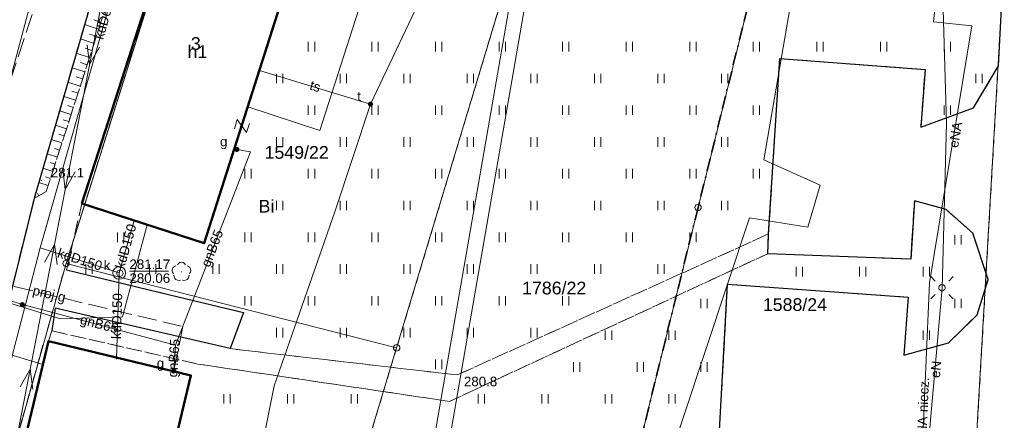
# Model space of a CAD drawing. Extents: x 0 to 6568752, y 0 to 5584302.
# Tile 25 of 74: x 6568291 to 6568368, y 5584164 to 5584195. Entities that reach past the tile are written whole.
import ezdxf
from ezdxf.enums import TextEntityAlignment as Align

# ---------------------------------------------------------------- set-up
doc = ezdxf.new("R2010")
doc.units = 0
for name, pattern in [('KROPK2-2-2', [3.49, 1, -0.47, 0.05, -0.47, 1, -0.5]), ('PRZER1-1', [1, 0.5, -0.5]), ('PRZER2-1', [1.5, 1, -0.5]), ('PRZER3-1', [2, 1.5, -0.5])]:
    doc.linetypes.add(name, pattern=pattern)
doc.layers.get('0').update_dxf_attribs({"linetype": 'CONTINUOUS'})
for name, color, linetype, lineweight in [('EGBU', 7, 'CONTINUOUS', 50), ('EGBU_O', 7, 'CONTINUOUS', 50), ('EGDE', 7, 'CONTINUOUS', 18), ('EGDE_O', 7, 'CONTINUOUS', 18), ('EGPG', 7, 'CONTINUOUS', 18), ('GEPADR_O', 7, 'CONTINUOUS', 18), ('GEPPHC', 7, 'CONTINUOUS', 18), ('GESGPS', 7, 'CONTINUOUS', 35), ('GUPPRZ_O', 7, 'CONTINUOUS', 18), ('OTKC', 7, 'CONTINUOUS', 18), ('OTKJ', 7, 'CONTINUOUS', 18), ('OTKK', 7, 'CONTINUOUS', 25), ('OTRK', 7, 'CONTINUOUS', 18), ('OTRN', 7, 'CONTINUOUS', 13), ('OTRN_O', 7, 'CONTINUOUS', 13), ('OTZT', 7, 'CONTINUOUS', 18), ('SUEO', 7, 'CONTINUOUS', 18), ('SUPK', 7, 'CONTINUOUS', 18), ('SUPW', 7, 'CONTINUOUS', 18), ('SUPW_O', 7, 'CONTINUOUS', 18)]:
    doc.layers.add(name, color=color, linetype=linetype, lineweight=lineweight)
for name, color, linetype, lineweight, true_color in [('EGUG', 7, 'CONTINUOUS', 18, 0x008000), ('EGUG_O', 7, 'CONTINUOUS', 18, 0x008000), ('GELULI', 7, 'CONTINUOUS', 18, 0xfeffff), ('OTZL', 7, 'CONTINUOUS', 18, 0x008000), ('SUCP', 7, 'CONTINUOUS', 18, 0xd200d2), ('SUEP', 1, 'CONTINUOUS', 18, 0xff0000), ('SUEP_O', 1, 'CONTINUOUS', 18, 0xff0000), ('SUGP', 7, 'CONTINUOUS', 18, 0xbfbf00), ('SUGP_O', 7, 'CONTINUOUS', 18, 0xbfbf00), ('SUGW', 7, 'CONTINUOUS', 18, 0xbfbf00), ('SUGW_O', 7, 'CONTINUOUS', 18, 0xbfbf00), ('SUKP', 7, 'CONTINUOUS', 18, 0x803300), ('SUKP_O', 7, 'CONTINUOUS', 18, 0x803300), ('SUTP', 7, 'CONTINUOUS', 18, 0xff9100), ('SUTP_O', 7, 'CONTINUOUS', 18, 0xff9100), ('SUTU', 7, 'CONTINUOUS', 18, 0xff9100), ('SUTU_O', 7, 'CONTINUOUS', 18, 0xff9100), ('SUWP', 5, 'CONTINUOUS', 18, 0x0000ff)]:
    doc.layers.add(name, color=color, linetype=linetype, lineweight=lineweight, true_color=true_color)
doc.styles.add('Arial', font='arial.ttf')

# ---------------------------------------------------------------- blocks, each defined once
blk = doc.blocks.new('D_GSPRDL1')
blk.add_hatch(color=0).paths.add_polyline_path([(0, -0.045), (0.013906, -0.042798), (0.02645, -0.036406), (0.036406, -0.02645), (0.042798, -0.013906), (0.045, 0), (0.042798, 0.013906), (0.036406, 0.02645), (0.02645, 0.036406), (0.013906, 0.042798), (0, 0.045), (-0.013906, 0.042798), (-0.02645, 0.036406), (-0.036406, 0.02645), (-0.042798, 0.013906), (-0.045, 0), (-0.042798, -0.013906), (-0.036406, -0.02645), (-0.02645, -0.036406), (-0.013906, -0.042798)])
at = {"color": 0}
for points in [[(-0.635969, -0.134326), (-0.70458, -0.024001), (-0.731429, 0.103115), (-0.713292, 0.231763), (-0.652348, 0.346501), (-0.55591, 0.433559), (-0.435555, 0.482485)], [(-0.324277, 0.563333), (-0.240553, 0.662679), (-0.127956, 0.727494), (0, 0.75), (0.127956, 0.727494), (0.240553, 0.662679), (0.324277, 0.563333)], [(0.435555, 0.482485), (0.55591, 0.433559), (0.652348, 0.346501), (0.713292, 0.231763), (0.731429, 0.103115), (0.70458, -0.024001), (0.635969, -0.134326)], [(-0.068773, -0.646351), (-0.194901, -0.677512), (-0.324092, -0.663766), (-0.440839, -0.606763), (-0.531129, -0.513345), (-0.584125, -0.394725), (-0.593465, -0.265141)], [(0.593465, -0.265141), (0.584125, -0.394725), (0.531129, -0.513345), (0.440839, -0.606763), (0.324092, -0.663766), (0.194901, -0.677512), (0.068773, -0.646351)]]:
    blk.add_lwpolyline(points, dxfattribs=at)
blk = doc.blocks.new('D_GSPWPN1')
blk.add_hatch(color=0).paths.add_polyline_path([(-0.045, 0), (-0.043467, -0.011647), (-0.038971, -0.0225), (-0.03182, -0.03182), (-0.0225, -0.038971), (-0.011647, -0.043467), (0, -0.045), (0.011647, -0.043467), (0.0225, -0.038971), (0.03182, -0.03182), (0.038971, -0.0225), (0.043467, -0.011647), (0.045, 0), (0.043467, 0.011647), (0.038971, 0.0225), (0.03182, 0.03182), (0.0225, 0.038971), (0.011647, 0.043467), (0, 0.045), (-0.011647, 0.043467), (-0.0225, 0.038971), (-0.03182, 0.03182), (-0.038971, 0.0225), (-0.043467, 0.011647)])
blk = doc.blocks.new('D_GUPTUT1')
blk.add_hatch(color=0).paths.add_polyline_path([(-0.2, 0), (-0.193185, -0.051764), (-0.173205, -0.1), (-0.141421, -0.141421), (-0.1, -0.173205), (-0.051764, -0.193185), (0, -0.2), (0.051764, -0.193185), (0.1, -0.173205), (0.141421, -0.141421), (0.173205, -0.1), (0.193185, -0.051764), (0.2, 0), (0.193185, 0.051764), (0.173205, 0.1), (0.141421, 0.141421), (0.1, 0.173205), (0.051764, 0.193185), (0, 0.2), (-0.051764, 0.193185), (-0.1, 0.173205), (-0.141421, 0.141421), (-0.173205, 0.1), (-0.193185, 0.051764)])
blk = doc.blocks.new('D_GUPGZA1')
blk.add_hatch(color=0).paths.add_polyline_path([(-0.2, 0), (-0.193185, -0.051764), (-0.173205, -0.1), (-0.141421, -0.141421), (-0.1, -0.173205), (-0.051764, -0.193185), (0, -0.2), (0.051764, -0.193185), (0.1, -0.173205), (0.141421, -0.141421), (0.173205, -0.1), (0.193185, -0.051764), (0.2, 0), (0.193185, 0.051764), (0.173205, 0.1), (0.141421, 0.141421), (0.1, 0.173205), (0.051764, 0.193185), (0, 0.2), (-0.051764, 0.193185), (-0.1, 0.173205), (-0.141421, 0.141421), (-0.173205, 0.1), (-0.193185, 0.051764)])
blk = doc.blocks.new('D_GUPIWZ1_1')
at = {"color": 0}
blk.add_lwpolyline([(0, 0.25), (0.064705, 0.241481), (0.125, 0.216506), (0.176777, 0.176777), (0.216506, 0.125), (0.241481, 0.064705), (0.25, 0), (0.241481, -0.064705), (0.216506, -0.125), (0.176777, -0.176777), (0.125, -0.216506), (0.064705, -0.241481), (0, -0.25), (-0.064705, -0.241481), (-0.125, -0.216506), (-0.176777, -0.176777), (-0.216506, -0.125), (-0.241481, -0.064705), (-0.25, 0), (-0.241481, 0.064705), (-0.216506, 0.125), (-0.176777, 0.176777), (-0.125, 0.216506), (-0.064705, 0.241481)], close=True, dxfattribs=at)
blk = doc.blocks.new('D_GEPPHC1')
at = {"color": 0}
blk.add_lwpolyline([(-0.375, 0.5), (0.375, 0.5), (-0.375, -0.5), (0.375, -0.5)], dxfattribs=at)
blk = doc.blocks.new('D_GEPPGD1_1')
at = {"color": 0}
blk.add_lwpolyline([(0, 0.25), (0.077254, 0.237764), (0.146946, 0.202254), (0.202254, 0.146946), (0.237764, 0.077254), (0.25, 0), (0.237764, -0.077254), (0.202254, -0.146946), (0.146946, -0.202254), (0.077254, -0.237764), (0, -0.25), (-0.077254, -0.237764), (-0.146946, -0.202254), (-0.202254, -0.146946), (-0.237764, -0.077254), (-0.25, 0), (-0.237764, 0.077254), (-0.202254, 0.146946), (-0.146946, 0.202254), (-0.077254, 0.237764)], close=True, dxfattribs=at)
blk = doc.blocks.new('D_GUPELA2')
blk.add_hatch(color=0).paths.add_polyline_path([(-0.001087, 0.044987), (0.011881, 0.043403), (0.021281, 0.03965), (0.030065, 0.033482), (0.038133, 0.023893), (0.043117, 0.012881), (0.044986, 0.001113), (0.044323, -0.007777), (0.040557, -0.019497), (0.033417, -0.030138), (0.024849, -0.037517), (0.013788, -0.042836), (0.002013, -0.044955), (-0.00982, -0.043916), (-0.020466, -0.040077), (-0.029541, -0.033946), (-0.036867, -0.025804), (-0.04187, -0.01649), (-0.04461, -0.005909), (-0.044532, 0.006476), (-0.041285, 0.017903), (-0.034764, 0.028574), (-0.024479, 0.03776), (-0.013449, 0.042943)])
at = {"color": 0}
for points in [[(-0.883883, 0.883883), (-0.53033, 0.53033)], [(0.883883, 0.883883), (0.53033, 0.53033)], [(-0.883883, -0.883883), (-0.53033, -0.53033)], [(0.883883, -0.883883), (0.53033, -0.53033)]]:
    blk.add_lwpolyline(points, dxfattribs=at)
blk = doc.blocks.new('D_GUPELA1')
at = {"color": 0}
blk.add_lwpolyline([(0, 0.25), (0.064705, 0.241481), (0.125, 0.216506), (0.176777, 0.176777), (0.216506, 0.125), (0.241481, 0.064705), (0.25, 0), (0.241481, -0.064705), (0.216506, -0.125), (0.176777, -0.176777), (0.125, -0.216506), (0.064705, -0.241481), (0, -0.25), (-0.064705, -0.241481), (-0.125, -0.216506), (-0.176777, -0.176777), (-0.216506, -0.125), (-0.241481, -0.064705), (-0.25, 0), (-0.241481, 0.064705), (-0.216506, 0.125), (-0.176777, 0.176777), (-0.125, 0.216506), (-0.064705, 0.241481)], close=True, dxfattribs=at)
blk = doc.blocks.new('D_SUEP1')
at = {"color": 0}
blk.add_lwpolyline([(-0.75, -0.5), (0.75, 0), (-0.75, 0.5)], dxfattribs=at)
blk = doc.blocks.new('D_GSSUTR1')
at = {"color": 0}
for points in [[(-0.25666, 0.36165), (-0.25666, -0.38835)], [(0.24334, -0.38835), (0.24334, 0.36165)]]:
    blk.add_lwpolyline(points, dxfattribs=at)

msp = doc.modelspace()

# ---------------------------------------------------------------- linework, layer by layer
at = {"layer": 'EGBU', "linetype": 'Continuous', "lineweight": 50, "elevation": 10.18}
for points in [[(6568295.43, 5584180.6), (6568304.04, 5584207.37), (6568313.6, 5584204.26), (6568305.05, 5584177.46)], [(6568287.15, 5584146.3), (6568292.79, 5584169.75), (6568304, 5584167.06), (6568298.41, 5584143.66)]]:
    msp.add_lwpolyline(points, close=True, dxfattribs=at)
at = {"layer": 'EGDE', "linetype": 'Continuous', "elevation": 10.22}
msp.add_lwpolyline([(6568313.01263, 5584273.831), (6568310.11, 5584225.76), (6568304.98, 5584210.19), (6568294.18308, 5584175.87843), (6568288.97096, 5584157.39984), (6568285.97392, 5584140.08989), (6568280.79901, 5584114.07121), (6568278.61678, 5584101.82214), (6568277.46122, 5584095.26675), (6568274.3496, 5584077.53529), (6568271.58328, 5584050.08752), (6568268.42617, 5584011.06381), (6568263.9809, 5583958.70246)], dxfattribs=at)
for points in [[(6568361.26341, 5584250.74162), (6568355.87516, 5584228.80739), (6568343.88997, 5584180.27922), (6568337.0279, 5584152.47866), (6568332.74, 5584135.02), (6568328.2783, 5584135.3346), (6568318.08182, 5584100.1005), (6568315.04175, 5584096.21103), (6568312.96342, 5584095.29418), (6568309.21068, 5584095.48584), (6568302.523, 5584096.81978), (6568303.26305, 5584109.23027), (6568304.89857, 5584108.81131), (6568309.92834, 5584135.22816), (6568320.18066, 5584169.23288), (6568329.95, 5584201.67), (6568339.09, 5584229.28), (6568315.28914, 5584237.02736), (6568321.65, 5584256.49), (6568327.03, 5584260.27)], [(6568361.59535, 5584252.09289), (6568365.64994, 5584250.98505), (6568368.16833, 5584248.79733), (6568369.72416, 5584246.02716), (6568370.27666, 5584242.73402), (6568367.78222, 5584196.52832), (6568365.45974, 5584156.3753), (6568363.32778, 5584133.24604), (6568332.74, 5584135.02), (6568337.0279, 5584152.47866), (6568343.88997, 5584180.27922), (6568355.87516, 5584228.80739), (6568361.26341, 5584250.74162)], [(6568370.27666, 5584242.73402), (6568369.72416, 5584246.02716), (6568368.16833, 5584248.79733), (6568365.64994, 5584250.98505), (6568384.82038, 5584245.63164), (6568381.25599, 5584245.17568), (6568377.54509, 5584242.89769), (6568375.25714, 5584238.8479), (6568369.45834, 5584137.11533), (6568369.87809, 5584134.81056), (6568371.2, 5584132.71), (6568363.32778, 5584133.24604), (6568365.45974, 5584156.3753), (6568367.78222, 5584196.52832)], [(6568320.18066, 5584169.23288), (6568294.18308, 5584175.87843), (6568304.98, 5584210.19), (6568309.15, 5584208.77), (6568329.95, 5584201.67)], [(6568309.92834, 5584135.22816), (6568287.80878, 5584139.7235), (6568288.97096, 5584157.39984), (6568294.18308, 5584175.87843), (6568320.18066, 5584169.23288)]]:
    msp.add_lwpolyline(points, close=True, dxfattribs=at)
at = {"layer": 'EGUG', "linetype": 'PRZER1-1', "lineweight": 18, "elevation": 10.08}
for points in [[(6568365.45974, 5584156.3753), (6568367.78222, 5584196.52832), (6568370.27666, 5584242.73402), (6568369.72416, 5584246.02716), (6568368.16833, 5584248.79733), (6568365.64994, 5584250.98505), (6568361.59535, 5584252.09289), (6568361.26341, 5584250.74162), (6568327.03, 5584260.27), (6568321.65, 5584256.49), (6568315.28914, 5584237.02736), (6568313.96, 5584237.46), (6568310.11, 5584225.76), (6568304.98, 5584210.19), (6568294.18308, 5584175.87843), (6568288.97096, 5584157.39984)], [(6568309.92834, 5584135.22816), (6568320.18066, 5584169.23288), (6568329.95, 5584201.67), (6568339.09, 5584229.28), (6568315.28914, 5584237.02736), (6568321.65, 5584256.49), (6568327.03, 5584260.27), (6568361.26341, 5584250.74162), (6568361.59535, 5584252.09289), (6568365.64994, 5584250.98505), (6568368.16833, 5584248.79733), (6568369.72416, 5584246.02716), (6568370.27666, 5584242.73402), (6568367.78222, 5584196.52832), (6568365.45974, 5584156.3753)]]:
    msp.add_lwpolyline(points, dxfattribs=at)
msp.add_lwpolyline([(6568285.97392, 5584140.08989), (6568288.97096, 5584157.39984), (6568294.18308, 5584175.87843), (6568304.98, 5584210.19), (6568310.11, 5584225.76), (6568313.96, 5584237.46), (6568315.28914, 5584237.02736), (6568339.09, 5584229.28), (6568329.95, 5584201.67), (6568320.18066, 5584169.23288), (6568309.92834, 5584135.22816), (6568304.89857, 5584108.81131), (6568303.26305, 5584109.23027), (6568280.79901, 5584114.07121)], close=True, dxfattribs=at)
at = {"layer": 'GELULI', "linetype": 'PRZER3-1', "lineweight": 18, "elevation": 9.97}
msp.add_lwpolyline([(6568319.19104, 5584273.59118), (6568317.37316, 5584268.23555), (6568309.68055, 5584250.53856), (6568289.86245, 5584190.47418), (6568285.07942, 5584172.75901), (6568279.69204, 5584149.0357), (6568272.77184, 5584111.16796), (6568271.26664, 5584099.36855), (6568266.94368, 5584075.42787), (6568264.14881, 5584047.52502), (6568260.73474, 5584006.78646), (6568257.68002, 5583953.56117), (6568257.32084, 5583948.9349)], dxfattribs=at)
at = {"layer": 'GESGPS', "linetype": 'KROPK2-2-2', "lineweight": 35, "elevation": 10.1}
for points in [[(6568361.59535, 5584252.09289), (6568361.26341, 5584250.74162), (6568355.87516, 5584228.80739), (6568343.88997, 5584180.27922), (6568337.0279, 5584152.47866), (6568332.74, 5584135.02), (6568331.91463, 5584131.76118), (6568322.71334, 5584094.57975), (6568320.72616, 5584086.59352), (6568319.9193, 5584083.24287), (6568307.93382, 5584034.73468), (6568295.92847, 5583986.21622), (6568294.32233, 5583957.98331), (6568294.26523, 5583956.9825), (6568293.66008, 5583952.72437), (6568292.84874, 5583952.82392), (6568273.1723, 5583953.99051), (6568262.61008, 5583954.10444), (6568261.2106, 5583954.0564), (6568251.21944, 5583954.86774), (6568249.43294, 5583955.01221)], [(6568361.59535, 5584252.09289), (6568361.26341, 5584250.74162), (6568355.87516, 5584228.80739), (6568343.88997, 5584180.27922), (6568337.0279, 5584152.47866), (6568332.74, 5584135.02), (6568331.91463, 5584131.76118), (6568322.71334, 5584094.57975), (6568320.72616, 5584086.59352), (6568319.9193, 5584083.24287), (6568307.93382, 5584034.73468), (6568295.92847, 5583986.21622), (6568294.32233, 5583957.98331), (6568294.26523, 5583956.9825), (6568293.66008, 5583952.72437), (6568329.64942, 5583950.6479), (6568347.08402, 5583949.61245), (6568384.89553, 5583947.37946), (6568422.02493, 5583945.3077)]]:
    msp.add_lwpolyline(points, dxfattribs=at)
at = {"layer": 'GUPPRZ_O', "linetype": 'Continuous', "lineweight": 13, "elevation": 10.8, "flags": 128}
msp.add_lwpolyline([(6568299.16481, 5584175.26151), (6568302.24481, 5584175.26151)], dxfattribs=at)
at = {"layer": 'OTKC', "linetype": 'PRZER2-1', "lineweight": 18, "elevation": 10.18}
msp.add_lwpolyline([(6568283.29, 5584147.13), (6568291.67, 5584180.99), (6568292.62, 5584181.52), (6568301.11, 5584207.85), (6568303.90059, 5584206.93654), (6568295.43, 5584180.6), (6568294.21, 5584175.36), (6568302.34, 5584173.4), (6568308.13, 5584172), (6568307.08, 5584169.17), (6568324.95, 5584167.1), (6568349.43, 5584178.19), (6568349.37, 5584176.64), (6568324.34, 5584165.02), (6568304.54, 5584167.96), (6568293.06, 5584170.57), (6568292.79, 5584169.75), (6568287.15, 5584146.3)], dxfattribs=at)
at = {"layer": 'OTKJ', "linetype": 'PRZER3-1', "lineweight": 18, "elevation": 10.18}
msp.add_lwpolyline([(6568323.07601, 5584272.3879), (6568319.98, 5584262.39, 0.21707414), (6568316.12, 5584258.81), (6568300.16, 5584210.29), (6568291.67, 5584180.99), (6568283.29, 5584147.13)], format="xyb", dxfattribs=at)
msp.add_lwpolyline([(6568345.36, 5584158.9), (6568346.21, 5584174.23), (6568360.42, 5584173.22), (6568360.08, 5584168.66), (6568363.59, 5584169.62), (6568365.83, 5584171.82), (6568366.7, 5584174.62), (6568365.51, 5584178.25), (6568363.39, 5584180.11), (6568360.9, 5584180.79), (6568360.62, 5584176.21), (6568349.37, 5584176.64), (6568349.43, 5584178.19), (6568350.31, 5584191.99), (6568361.75, 5584191.13), (6568361.4, 5584186.59), (6568365.55, 5584188.11), (6568367.52, 5584191.43), (6568367.77, 5584196.46), (6568363.73, 5584196.57), (6568366.32, 5584238.54), (6568369.96, 5584237.97)], dxfattribs=at)
at = {"layer": 'OTKK', "linetype": 'Continuous', "lineweight": 25, "elevation": 10.18}
msp.add_lwpolyline([(6568319.98, 5584262.39, 0.21707414), (6568316.12, 5584258.81), (6568300.16, 5584210.29), (6568291.67, 5584180.99), (6568283.29, 5584147.13), (6568277.98, 5584120.39), (6568278.34, 5584119.3), (6568279.2, 5584118.53), (6568281.62246, 5584118.2114)], format="xyb", dxfattribs=at)
for points in [[(6568345.36, 5584158.9), (6568346.21, 5584174.23), (6568360.42, 5584173.22), (6568360.08, 5584168.66), (6568363.59, 5584169.62), (6568365.83, 5584171.82), (6568366.7, 5584174.62), (6568365.51, 5584178.25), (6568363.39, 5584180.11), (6568360.9, 5584180.79), (6568360.62, 5584176.21), (6568349.37, 5584176.64), (6568349.43, 5584178.19), (6568350.31, 5584191.99), (6568361.75, 5584191.13), (6568361.4, 5584186.59), (6568365.55, 5584188.11), (6568367.52, 5584191.43), (6568367.77, 5584196.46), (6568363.73, 5584196.57), (6568366.32, 5584238.54), (6568369.96, 5584237.97)], [(6568294.21, 5584175.36), (6568302.34, 5584173.4), (6568308.13, 5584172), (6568307.08, 5584169.17), (6568293.33, 5584172.35), (6568293.06, 5584170.57)]]:
    msp.add_lwpolyline(points, dxfattribs=at)
at = {"layer": 'OTRK', "linetype": 'PRZER2-1', "lineweight": 18, "elevation": 10.06}
msp.add_lwpolyline([(6568301.74, 5584209.81), (6568301.11, 5584207.85), (6568292.62, 5584181.52), (6568291.67, 5584180.99), (6568300.16, 5584210.29)], close=True, dxfattribs=at)
at = {"layer": 'OTRK', "linetype": 'Continuous', "lineweight": 18, "elevation": 10.06}
for points in [[(6568296.92376, 5584194.86724), (6568296.36009, 5584195.049)], [(6568296.74333, 5584194.30765), (6568295.63271, 5584194.66577)], [(6568296.38245, 5584193.18848), (6568295.30529, 5584193.53581)], [(6568296.56289, 5584193.74807), (6568296.01594, 5584193.92443)], [(6568296.20202, 5584192.62889), (6568295.6718, 5584192.79986)], [(6568296.02158, 5584192.06931), (6568294.97787, 5584192.40585)], [(6568295.66071, 5584190.95013), (6568294.65045, 5584191.27589)], [(6568295.84114, 5584191.50972), (6568295.32765, 5584191.67529)], [(6568295.48027, 5584190.39055), (6568294.98351, 5584190.55073)], [(6568295.29983, 5584189.83096), (6568294.32303, 5584190.14593)], [(6568295.1194, 5584189.27137), (6568294.63936, 5584189.42616)], [(6568294.93896, 5584188.71179), (6568293.99561, 5584189.01596)], [(6568294.57809, 5584187.59261), (6568293.66819, 5584187.886)], [(6568294.75853, 5584188.1522), (6568294.29521, 5584188.30159)], [(6568294.39765, 5584187.03302), (6568293.95107, 5584187.17702)], [(6568294.21722, 5584186.47344), (6568293.34077, 5584186.75604)], [(6568293.85634, 5584185.35426), (6568293.01336, 5584185.62608)], [(6568294.03678, 5584185.91385), (6568293.60692, 5584186.05246)], [(6568293.67591, 5584184.79468), (6568293.26278, 5584184.92789)], [(6568293.49547, 5584184.23509), (6568292.68594, 5584184.49612)], [(6568293.1346, 5584183.11592), (6568292.35852, 5584183.36616)], [(6568293.31503, 5584183.6755), (6568292.91863, 5584183.80332)], [(6568292.95416, 5584182.55633), (6568292.57448, 5584182.67875)], [(6568292.77372, 5584181.99674), (6568292.0311, 5584182.2362)], [(6568292.03053, 5584181.19114), (6568291.93106, 5584181.36942)]]:
    msp.add_lwpolyline(points, dxfattribs=at)
at = {"layer": 'OTZT', "color": 7, "linetype": 'PRZER2-1', "lineweight": 18, "elevation": 10.1}
for points in [[(6568367.77, 5584196.46), (6568367.52, 5584191.43), (6568365.55, 5584188.11), (6568361.4, 5584186.59), (6568361.75, 5584191.13), (6568350.31, 5584191.99), (6568349.43, 5584178.19), (6568324.95, 5584167.1), (6568307.08, 5584169.17), (6568308.13, 5584172), (6568302.34, 5584173.4), (6568294.21, 5584175.36), (6568295.43, 5584180.6), (6568303.46394, 5584177.9777), (6568305.05, 5584177.46), (6568313.6, 5584204.26)], [(6568298.41, 5584143.66), (6568304, 5584167.06), (6568292.79, 5584169.75), (6568293.06, 5584170.57), (6568304.54, 5584167.96), (6568324.34, 5584165.02), (6568349.37, 5584176.64), (6568360.62, 5584176.21), (6568360.9, 5584180.79), (6568363.39, 5584180.11), (6568365.51, 5584178.25), (6568366.7, 5584174.62), (6568365.83, 5584171.82), (6568363.59, 5584169.62), (6568360.08, 5584168.66), (6568360.42, 5584173.22), (6568346.21, 5584174.23), (6568345.36, 5584158.9)]]:
    msp.add_lwpolyline(points, dxfattribs=at)
at = {"layer": 'SUCP', "linetype": 'Continuous', "lineweight": 18, "elevation": 10.14}
for points in [[(6568363.52786, 5584258.84118), (6568358.72812, 5584235.45896), (6568363.21186, 5584234.19605), (6568362.14107, 5584229.40269), (6568356.91373, 5584229.77556), (6568349.05454, 5584184.02745), (6568353.4808, 5584182.02165), (6568352.51065, 5584178.73978), (6568347.94518, 5584179.45938), (6568328.91705, 5584122.12967), (6568332.47163, 5584121.22431), (6568331.91754, 5584116.99279), (6568327.01957, 5584117.92663), (6568310.11167, 5584042.64789), (6568313.52267, 5584040.92342), (6568312.64533, 5584036.86571), (6568307.74363, 5584037.91157), (6568299.28996, 5584003.59361)], [(6568321.90169, 5584210.50048), (6568314.13608, 5584186.34242), (6568308.47251, 5584188.18787)]]:
    msp.add_lwpolyline(points, dxfattribs=at)
at = {"layer": 'SUEP', "linetype": 'Continuous', "lineweight": 18, "elevation": 10.14}
for points in [[(6568276.06979, 5584093.81871), (6568282.32, 5584128.84), (6568290.26, 5584161.9), (6568297.13, 5584197.16), (6568309.51774, 5584232.68092), (6568320.65754, 5584260.99611), (6568324.3283, 5584272.00003)], [(6568367.39064, 5584239.30657), (6568366.04557, 5584239.14923), (6568365.47568, 5584234.25151), (6568364.07359, 5584217.34214), (6568362.98289, 5584200.32678), (6568362.41309, 5584194.87901)], [(6568363.05, 5584199.47), (6568363.42, 5584186.88), (6568363.08, 5584173.96), (6568361.25, 5584153.14), (6568360.9, 5584137.05)], [(6568362.41309, 5584194.87901), (6568365.42732, 5584194.56783), (6568362.08293, 5584174.34263)], [(6568362.08293, 5584174.34263), (6568361.2354, 5584154.36071), (6568360.74305, 5584137.31793)]]:
    msp.add_lwpolyline(points, dxfattribs=at)
at = {"layer": 'SUGP', "linetype": 'Continuous', "lineweight": 18, "elevation": 10.14}
for points in [[(6568302.79114, 5584169.43576), (6568308.68851, 5584184.64587), (6568307.62, 5584184.84)], [(6568302.79114, 5584169.43576), (6568290.74, 5584172.63), (6568281.54554, 5584175.49237)], [(6568302.65, 5584167.41), (6568302.79114, 5584169.43576)]]:
    msp.add_lwpolyline(points, dxfattribs=at)
at = {"layer": 'SUGP', "linetype": 'PRZER3-1', "lineweight": 18, "elevation": 10.14}
msp.add_lwpolyline([(6568282.31792, 5584175.89795), (6568303.36222, 5584170.90867), (6568302.64409, 5584167.38537)], dxfattribs=at)
at = {"layer": 'SUKP', "linetype": 'Continuous', "lineweight": 18, "elevation": 10.14}
for points in [[(6568307.52, 5584246.68), (6568305.49, 5584245.64), (6568298.57, 5584222.08), (6568294.7, 5584208.88), (6568285.86, 5584175.67), (6568279.56, 5584153.3)], [(6568292.13155, 5584177.09973), (6568302.47136, 5584213.41104)], [(6568329.71967, 5584200.00489), (6568322.68649, 5584159.52609), (6568312.37167, 5584122.28348), (6568312.05886, 5584121.21045), (6568295.69462, 5584069.91304), (6568288.61341, 5584039.63522), (6568278.51199, 5583996.22529), (6568277.47048, 5583995.37472)], [(6568330.90196, 5584199.79947), (6568323.85869, 5584159.26259), (6568313.52598, 5584121.95539), (6568313.20669, 5584120.86012), (6568296.85228, 5584069.59355), (6568289.78203, 5584039.36259), (6568279.58801, 5583995.55471), (6568278.22952, 5583994.44528)], [(6568299.53648, 5584179.25963), (6568298.35793, 5584175.12507)], [(6568285.0302, 5584146.65479), (6568286.48871, 5584155.34082), (6568292.13155, 5584177.09973)], [(6568298.35793, 5584175.12507), (6568292.13155, 5584177.09973)], [(6568298.14981, 5584168.33127), (6568298.35793, 5584175.12507)]]:
    msp.add_lwpolyline(points, dxfattribs=at)
at = {"layer": 'SUPK', "linetype": 'Continuous', "lineweight": 18, "elevation": 10.14}
msp.add_lwpolyline([(6568298.35793, 5584174.62507, -1), (6568298.35793, 5584175.62507, -1)], format="xyb", close=True, dxfattribs=at)
at = {"layer": 'SUTP', "linetype": 'Continuous', "lineweight": 18, "elevation": 10.14}
for points in [[(6568307.17035, 5584259.42828), (6568307.81232, 5584259.00045), (6568335.97449, 5584247.04938), (6568333.6656, 5584233.6106), (6568326.23043, 5584215.04437), (6568324.92988, 5584204.91983), (6568323.39043, 5584199.51658), (6568318.12328, 5584188.40785), (6568315.30627, 5584179.9389), (6568310.54536, 5584166.25451), (6568308.94136, 5584158.25622), (6568307.97868, 5584148.60907), (6568302.86621, 5584119.06592), (6568299.15252, 5584103.43086)], [(6568309.39083, 5584191.06636), (6568318.12328, 5584188.40785)]]:
    msp.add_lwpolyline(points, dxfattribs=at)
at = {"layer": 'SUWP', "linetype": 'Continuous', "lineweight": 18, "elevation": 10.14}
for points in [[(6568282.77534, 5584174.90903), (6568293.74644, 5584171.51178), (6568298.62357, 5584171.65913), (6568300.5689, 5584178.92264)], [(6568281.71001, 5584171.15353), (6568292.35086, 5584167.92414)]]:
    msp.add_lwpolyline(points, dxfattribs=at)

# ---------------------------------------------------------------- block references
at = {"layer": 'EGPG', "linetype": 'Continuous', "lineweight": 18}
for p in [(6568343.88997, 5584180.27922, 10.24), (6568294.18308, 5584175.87843, 10.24), (6568320.18066, 5584169.23288, 10.24)]:
    msp.add_blockref('D_GEPPGD1_1', p, dxfattribs=at)
at = {"layer": 'GEPPHC', "linetype": 'Continuous', "lineweight": 18, "rotation": 72.53307459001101}
msp.add_blockref('D_GEPPHC1', (6568308.00965, 5584186.68094, 10.24), dxfattribs=at)
at = {"layer": 'OTRN', "linetype": 'Continuous', "lineweight": 13}
for p in [(6568292.23, 5584182.39, 10.08), (6568324.72, 5584165.96, 10.08)]:
    msp.add_blockref('D_GSPWPN1', p, dxfattribs=at)
at = {"layer": 'OTZL', "linetype": 'Continuous', "lineweight": 18}
msp.add_blockref('D_GSPRDL1', (6568303.26, 5584175.21, 10.12), dxfattribs=at)
at = {"layer": 'OTZT', "color": 7, "linetype": 'Continuous', "lineweight": 18}
for p in [(6568313.49, 5584192.94203, 10.1), (6568318.49, 5584192.94203, 10.1), (6568323.49, 5584192.94203, 10.1), (6568328.49, 5584192.94203, 10.1), (6568333.49, 5584192.94203, 10.1), (6568338.49, 5584192.94203, 10.1), (6568343.49, 5584192.94203, 10.1), (6568348.49, 5584192.94203, 10.1), (6568353.49, 5584192.94203, 10.1), (6568358.49, 5584192.94203, 10.1), (6568363.49, 5584192.94203, 10.1), (6568310.99, 5584190.44203, 10.1), (6568315.99, 5584190.44203, 10.1), (6568320.99, 5584190.44203, 10.1), (6568325.99, 5584190.44203, 10.1), (6568330.99, 5584190.44203, 10.1), (6568335.99, 5584190.44203, 10.1), (6568340.99, 5584190.44203, 10.1), (6568345.99, 5584190.44203, 10.1), (6568365.99, 5584190.44203, 10.1), (6568313.49, 5584187.94203, 10.1), (6568318.49, 5584187.94203, 10.1), (6568323.49, 5584187.94203, 10.1), (6568328.49, 5584187.94203, 10.1), (6568333.49, 5584187.94203, 10.1), (6568338.49, 5584187.94203, 10.1), (6568343.49, 5584187.94203, 10.1), (6568348.49, 5584187.94203, 10.1), (6568363.49, 5584187.94203, 10.1), (6568310.99, 5584185.44203, 10.1), (6568315.99, 5584185.44203, 10.1), (6568320.99, 5584185.44203, 10.1), (6568325.99, 5584185.44203, 10.1), (6568330.99, 5584185.44203, 10.1), (6568335.99, 5584185.44203, 10.1), (6568340.99, 5584185.44203, 10.1), (6568345.99, 5584185.44203, 10.1), (6568308.49, 5584182.94203, 10.1), (6568313.49, 5584182.94203, 10.1), (6568318.49, 5584182.94203, 10.1), (6568323.49, 5584182.94203, 10.1), (6568328.49, 5584182.94203, 10.1), (6568333.49, 5584182.94203, 10.1), (6568338.49, 5584182.94203, 10.1), (6568343.49, 5584182.94203, 10.1), (6568348.49, 5584182.94203, 10.1), (6568310.99, 5584180.44203, 10.1), (6568315.99, 5584180.44203, 10.1), (6568320.99, 5584180.44203, 10.1), (6568325.99, 5584180.44203, 10.1), (6568330.99, 5584180.44203, 10.1), (6568335.99, 5584180.44203, 10.1), (6568340.99, 5584180.44203, 10.1), (6568345.99, 5584180.44203, 10.1), (6568298.49, 5584177.94203, 10.1), (6568308.49, 5584177.94203, 10.1), (6568313.49, 5584177.94203, 10.1), (6568318.49, 5584177.94203, 10.1), (6568323.49, 5584177.94203, 10.1), (6568328.49, 5584177.94203, 10.1), (6568333.49, 5584177.94203, 10.1), (6568338.49, 5584177.94203, 10.1), (6568343.49, 5584177.94203, 10.1), (6568364.35, 5584177.73836, 10.1), (6568295.99, 5584175.44203, 10.1), (6568300.99, 5584175.44203, 10.1), (6568305.99, 5584175.44203, 10.1), (6568310.99, 5584175.44203, 10.1), (6568315.99, 5584175.44203, 10.1), (6568320.99, 5584175.44203, 10.1), (6568325.99, 5584175.44203, 10.1), (6568330.99, 5584175.44203, 10.1), (6568335.99, 5584175.44203, 10.1), (6568340.99, 5584175.44203, 10.1), (6568351.85, 5584175.23836, 10.1), (6568356.85, 5584175.23836, 10.1), (6568361.85, 5584175.23836, 10.1), (6568308.49, 5584172.94203, 10.1), (6568313.49, 5584172.94203, 10.1), (6568318.49, 5584172.94203, 10.1), (6568323.49, 5584172.94203, 10.1), (6568328.49, 5584172.94203, 10.1), (6568333.49, 5584172.94203, 10.1), (6568344.35, 5584172.73836, 10.1), (6568364.35, 5584172.73836, 10.1), (6568310.99, 5584170.44203, 10.1), (6568315.99, 5584170.44203, 10.1), (6568320.99, 5584170.44203, 10.1), (6568325.99, 5584170.44203, 10.1), (6568330.99, 5584170.44203, 10.1), (6568336.85, 5584170.23836, 10.1), (6568341.85, 5584170.23836, 10.1), (6568361.85, 5584170.23836, 10.1), (6568323.49, 5584167.94203, 10.1), (6568334.35, 5584167.73836, 10.1), (6568339.35, 5584167.73836, 10.1), (6568344.35, 5584167.73836, 10.1), (6568306.85, 5584165.23836, 10.1), (6568311.85, 5584165.23836, 10.1), (6568316.85, 5584165.23836, 10.1), (6568326.85, 5584165.23836, 10.1), (6568331.85, 5584165.23836, 10.1), (6568336.85, 5584165.23836, 10.1), (6568341.85, 5584165.23836, 10.1)]:
    msp.add_blockref('D_GSSUTR1', p, dxfattribs=at)
at = {"layer": 'SUEO', "linetype": 'Continuous', "lineweight": 18}
for name, p in [('D_GUPELA2', (6568363.08, 5584173.96, 10.15)), ('D_GUPELA1', (6568363.08, 5584173.96, 10.16))]:
    msp.add_blockref(name, p, dxfattribs=at)
at = {"layer": 'SUEP', "linetype": 'Continuous', "lineweight": 18}
for p, rotation in [((6568296.17379, 5584192.25229, 10.14), 258.9747141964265), ((6568294.26137, 5584182.43686, 10.14), 258.9747141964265), ((6568293.12863, 5584176.62314, 10.14), 78.97471419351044), ((6568291.21621, 5584166.80771, 10.14), 78.97471419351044)]:
    msp.add_blockref('D_SUEP1', p, dxfattribs=dict(at, rotation=rotation))
at = {"layer": 'SUGW', "linetype": 'Continuous', "lineweight": 18}
for p in [(6568307.62, 5584184.84, 10.16), (6568290.74, 5584172.63, 10.16), (6568302.65, 5584167.41, 10.16)]:
    msp.add_blockref('D_GUPGZA1', p, dxfattribs=at)
at = {"layer": 'SUPW', "linetype": 'Continuous', "lineweight": 18}
msp.add_blockref('D_GUPIWZ1_1', (6568298.41481, 5584175.10597, 10.18), dxfattribs=at)
at = {"layer": 'SUTU', "linetype": 'Continuous', "lineweight": 18}
msp.add_blockref('D_GUPTUT1', (6568318.12328, 5584188.40785, 10.16), dxfattribs=at)

# ---------------------------------------------------------------- texts
at = {"layer": 'EGBU_O', "linetype": 'Continuous', "lineweight": 0, "style": 'Arial'}
msp.add_text('h1', height=1, dxfattribs=at).set_placement((6568304.515, 5584192.03161, 10.8), align=Align.CENTER)
at = {"layer": 'EGDE_O', "linetype": 'Continuous', "style": 'Arial'}
for s, p in [('1549/22', (6568312.31497, 5584184.10759, 10.8)), ('1786/22', (6568332.57132, 5584173.43901, 10.8)), ('1588/24', (6568351.50833, 5584172.13535, 10.8))]:
    msp.add_text(s, height=1, dxfattribs=at).set_placement(p, align=Align.CENTER)
at = {"layer": 'EGUG_O', "linetype": 'Continuous', "lineweight": 0, "style": 'Arial'}
msp.add_text('Bi', height=1, dxfattribs=at).set_placement((6568309.94451, 5584179.87631, 10.8), align=Align.CENTER)
at = {"layer": 'GEPADR_O', "linetype": 'Continuous', "lineweight": 0, "style": 'Arial'}
msp.add_text('3', height=1, dxfattribs=at).set_placement((6568303.99758, 5584192.67736, 10.8))
at = {"layer": 'GUPPRZ_O', "linetype": 'Continuous', "lineweight": 0, "style": 'Arial'}
for s, p in [('281.17', (6568299.16481, 5584175.43401, 10.8)), ('280.06', (6568299.16481, 5584174.33901, 10.8))]:
    msp.add_text(s, height=0.75, dxfattribs=at).set_placement(p)
at = {"layer": 'OTRN_O', "linetype": 'Continuous', "lineweight": 0, "style": 'Arial'}
for s, p in [('281.1', (6568292.98, 5584182.64, 10.8)), ('280.8', (6568325.47, 5584166.21, 10.8))]:
    msp.add_text(s, height=0.75, dxfattribs=at).set_placement(p)
at = {"layer": 'SUEP_O', "linetype": 'Continuous', "lineweight": 0, "style": 'Arial'}
for s, rotation, p in [('eNA', 80.6106749, (6568364.49984, 5584185.93515, 10.8)), ('eN', 84.9768323, (6568362.95939, 5584167.50539, 10.8)), ('eNA-niecz.', 87.571266, (6568361.95238, 5584164.33923, 10.8))]:
    msp.add_text(s, height=0.75, rotation=rotation, dxfattribs=at).set_placement(p, align=Align.CENTER)
at = {"layer": 'SUGP_O', "linetype": 'Continuous', "lineweight": 0, "style": 'Arial'}
for s, rotation, p in [('gnB65', 68.807343, (6568306.01345, 5584176.93472, 10.8)), ('proj.g', 346.6623131, (6568292.77237, 5584173.11775, 10.8)), ('gnB65', 345.1547068, (6568296.69038, 5584170.7492, 10.8)), ('gnB65', 86.0145839, (6568303.01334, 5584168.40248, 10.8))]:
    msp.add_text(s, height=0.75, rotation=rotation, dxfattribs=at).set_placement(p, align=Align.CENTER)
at = {"layer": 'SUGW_O', "linetype": 'Continuous', "lineweight": 0, "style": 'Arial'}
for p in [(6568306.87, 5584185.09, 10.8), (6568301.9, 5584167.66, 10.8)]:
    msp.add_text('g', height=0.75, dxfattribs=at).set_placement(p, align=Align.RIGHT)
at = {"layer": 'SUKP_O', "linetype": 'Continuous', "lineweight": 0, "style": 'Arial'}
for s, rotation, p in [('kdD600', 74.1054388, (6568297.58371, 5584195.17501, 10.8)), ('kdD150', 74.089784, (6568299.22944, 5584177.1119, 10.8)), ('kdD150', 342.4038481, (6568295.15602, 5584175.83266, 10.8)), ('kdD150', 88.245351, (6568298.54721, 5584171.71918, 10.8))]:
    msp.add_text(s, height=0.75, rotation=rotation, dxfattribs=at).set_placement(p, align=Align.CENTER)
at = {"layer": 'SUPW_O', "linetype": 'Continuous', "lineweight": 0, "style": 'Arial'}
msp.add_text('k', height=0.75, dxfattribs=at).set_placement((6568297.66481, 5584175.35597, 10.8), align=Align.RIGHT)
at = {"layer": 'SUTP_O', "linetype": 'Continuous', "lineweight": 0, "style": 'Arial'}
msp.add_text('ts', height=0.75, rotation=343.0676742, dxfattribs=at).set_placement((6568313.67158, 5584189.45635, 10.8), align=Align.CENTER)
at = {"layer": 'SUTU_O', "linetype": 'Continuous', "lineweight": 0, "style": 'Arial'}
msp.add_text('t', height=0.75, dxfattribs=at).set_placement((6568317.37328, 5584188.65785, 10.8), align=Align.RIGHT)

doc.saveas('drawing.dxf')
